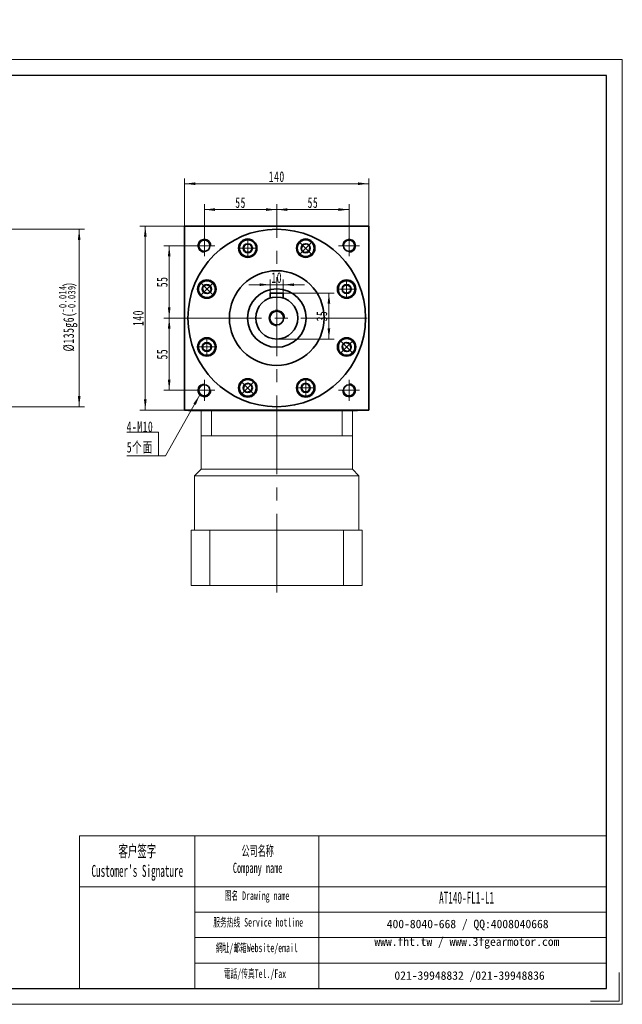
# Model space of a CAD drawing. Header units: millimetres. Extents: x 5038 to 6054, y 122 to 871.
# Tile 2 of 2: x 5596 to 6054, y 122 to 871. Entities that reach past the tile are written whole.
import ezdxf

# ---------------------------------------------------------------- set-up
doc = ezdxf.new("R2010")
doc.units = ezdxf.units.MM
doc.header["$LTSCALE"] = 5
doc.set_wipeout_variables(frame=1)
doc.linetypes.add('点画线', pattern=[18, 12, -2, 2, -2])
doc.layers.get('0').update_dxf_attribs({"lineweight": 18})
for name, color, linetype, lineweight in [('7标注层', 4, 'Continuous', 18), ('SLD-0', 7, 'Continuous', 18), ('中心线层', 1, '点画线', 18), ('图框_外框线', 7, 'Continuous', 18), ('尺寸线层', 3, 'Continuous', 18), ('粗实线', 7, 'Continuous', 50), ('粗实线层', 7, 'Continuous', 35)]:
    doc.layers.add(name, color=color, linetype=linetype, lineweight=lineweight)
doc.styles.add('SLDTEXTSTYLE4', font='txt', dxfattribs={"width": 0.566667})
doc.styles.add('标准', font='txt', dxfattribs={"width": 0.667})
doc.dimstyles.new('a4-1-1.5', dxfattribs={"dimtxt": 4.5, "dimasz": 4.5, "dimexe": 2.25, "dimexo": 0, "dimgap": 0.75, "dimtad": 1, "dimdec": 3, "dimdsep": 46, "dimtxsty": '标准', "dimblk": '_CAXARROW', "dimcen": 0, "dimdle": 9, "dimazin": 2, "dimtfac": 0.707107, "dimtdec": 3, "dimtix": 1, "dimtmove": 2, "dimatfit": 3, "dimfxl": 0, "dimfrac": 2, "dimtolj": 1, "dimarcsym": 0})

# ---------------------------------------------------------------- blocks, each defined once
blk = doc.blocks.new('*X26')
at = {"layer": '尺寸线层', "color": 0, "char_height": 8.1, "attachment_point": 1, "rotation": 90, "line_spacing_factor": 1.15057, "style": '标准'}
for s, insert, width in [('\\T1.1;{\\H0.707107x;-0.014}', (5625.82, 648.49), 70.6329), ('\\T1.1;)', (5629.12, 667.93), 203.368), ('\\T1.1;{\\H0.707107x;-0.039}', (5632.66, 648.49), 70.6329), ('\\T1.1;%%C135g6(', (5629.12, 618.89), 203.368)]:
    blk.add_mtext(s, dxfattribs=dict(at, insert=insert, width=width))
blk = doc.blocks.new('*X25')
at = {"layer": '尺寸线层', "linetype": 'Continuous'}
for points in [[(5641.22, 711.81), (5642.24, 703.71), (5640.21, 703.71)], [(5641.22, 576.81), (5642.24, 584.91), (5640.21, 584.91)]]:
    blk.add_hatch(color=0, dxfattribs=at).paths.add_polyline_path(points, flags=0)
at = {"layer": '尺寸线层', "color": 0, "linetype": 'Continuous'}
for p, q in [((5530.1, 711.81), (5645.27, 711.81)), ((5641.22, 711.81), (5641.22, 576.81)), ((5530.1, 576.81), (5645.27, 576.81))]:
    blk.add_line(p, q, dxfattribs=at)
at = {"layer": '尺寸线层', "color": 0}
blk.add_blockref('*X26', (0, 0), dxfattribs=at)
blk = doc.blocks.new('_CAXARROW')
blk.add_hatch(color=0).paths.add_polyline_path([(0, 0), (-1, 0.125), (-1, -0.125)], flags=0)
blk = doc.blocks.new('*X27')
at = {"layer": '尺寸线层', "linetype": 'Continuous'}
blk.add_hatch(color=0, dxfattribs=at).paths.add_polyline_path([(31.37, 46.34), (28.29, 38.78), (26.53, 39.77)], flags=0)
at = {"layer": '尺寸线层', "color": 0, "linetype": 'Continuous'}
blk.add_line((31.37, 46.34), (5.4, 0), dxfattribs=at)
at = {"layer": '尺寸线层', "color": 0}
for p, q in [((0, 18.1), (-24.14, 18.1)), ((0, 0), (0, 18.1)), ((5.4, 0), (0, 0)), ((0, 0), (-24.14, 0))]:
    blk.add_line(p, q, dxfattribs=at)
at = {"layer": '尺寸线层', "color": 0, "insert": (-4.05, 1.62), "char_height": 8.1, "width": 40.1721, "attachment_point": 9, "line_spacing_factor": 1.15057, "style": '标准'}
blk.add_mtext('\\T1.1;4-M10\\P5个面', dxfattribs=at)
blk = doc.blocks.new('*X28')
at = {"layer": '尺寸线层', "linetype": 'Continuous'}
for points in [[(5721.42, 746.51), (5729.52, 747.52), (5729.52, 745.5)], [(5861.42, 746.51), (5853.32, 747.52), (5853.32, 745.5)]]:
    blk.add_hatch(color=0, dxfattribs=at).paths.add_polyline_path(points, flags=0)
at = {"layer": '尺寸线层', "color": 0, "linetype": 'Continuous'}
for p, q in [((5721.42, 714.31), (5721.42, 750.56)), ((5861.42, 714.31), (5861.42, 750.56)), ((5721.42, 746.51), (5861.42, 746.51))]:
    blk.add_line(p, q, dxfattribs=at)
at = {"layer": '尺寸线层', "color": 0, "insert": (5791.42, 751.84), "char_height": 8.1, "width": 22.067, "attachment_point": 5, "line_spacing_factor": 1.15057, "style": '标准'}
blk.add_mtext('\\T1.1;140', dxfattribs=at)
blk = doc.blocks.new('*X29')
at = {"layer": '尺寸线层', "linetype": 'Continuous'}
for points in [[(5736.42, 726.82), (5744.52, 725.81), (5744.52, 727.83)], [(5791.42, 726.82), (5783.32, 725.81), (5783.32, 727.83)]]:
    blk.add_hatch(color=0, dxfattribs=at).paths.add_polyline_path(points, flags=0)
at = {"layer": '尺寸线层', "color": 0, "linetype": 'Continuous'}
for p, q in [((5736.42, 707.31), (5736.42, 730.87)), ((5791.42, 726.82), (5736.42, 726.82)), ((5791.42, 717.31), (5791.42, 730.87))]:
    blk.add_line(p, q, dxfattribs=at)
at = {"layer": '尺寸线层', "color": 0, "insert": (5763.92, 732.11), "char_height": 8.1, "width": 16.2, "attachment_point": 5, "line_spacing_factor": 1.15057, "style": '标准'}
blk.add_mtext('\\T1.1;55', dxfattribs=at)
blk = doc.blocks.new('*X30')
at = {"layer": '尺寸线层', "linetype": 'Continuous'}
for points in [[(5791.42, 726.82), (5799.52, 727.83), (5799.52, 725.81)], [(5846.42, 726.82), (5838.32, 727.83), (5838.32, 725.81)]]:
    blk.add_hatch(color=0, dxfattribs=at).paths.add_polyline_path(points, flags=0)
at = {"layer": '尺寸线层', "color": 0, "linetype": 'Continuous'}
for p, q in [((5791.42, 717.31), (5791.42, 730.87)), ((5791.42, 726.82), (5846.42, 726.82)), ((5846.42, 707.31), (5846.42, 730.87))]:
    blk.add_line(p, q, dxfattribs=at)
at = {"layer": '尺寸线层', "color": 0, "insert": (5818.92, 732.11), "char_height": 8.1, "width": 16.2, "attachment_point": 5, "line_spacing_factor": 1.15057, "style": '标准'}
blk.add_mtext('\\T1.1;55', dxfattribs=at)
blk = doc.blocks.new('*X31')
at = {"layer": '尺寸线层', "linetype": 'Continuous'}
for points in [[(5709.68, 699.31), (5708.66, 691.21), (5710.69, 691.21)], [(5709.68, 644.31), (5708.66, 652.41), (5710.69, 652.41)]]:
    blk.add_hatch(color=0, dxfattribs=at).paths.add_polyline_path(points, flags=0)
at = {"layer": '尺寸线层', "color": 0, "linetype": 'Continuous'}
for p, q in [((5728.42, 699.31), (5705.63, 699.31)), ((5709.68, 644.31), (5709.68, 699.31)), ((5719.85, 644.31), (5705.63, 644.31))]:
    blk.add_line(p, q, dxfattribs=at)
at = {"layer": '尺寸线层', "color": 0, "insert": (5704.39, 671.81), "char_height": 8.1, "width": 16.2, "attachment_point": 5, "rotation": 90, "line_spacing_factor": 1.15057, "style": '标准'}
blk.add_mtext('\\T1.1;55', dxfattribs=at)
blk = doc.blocks.new('*X32')
at = {"layer": '尺寸线层', "linetype": 'Continuous'}
for points in [[(5709.68, 644.31), (5710.69, 636.21), (5708.66, 636.21)], [(5709.68, 589.31), (5710.69, 597.41), (5708.66, 597.41)]]:
    blk.add_hatch(color=0, dxfattribs=at).paths.add_polyline_path(points, flags=0)
at = {"layer": '尺寸线层', "color": 0, "linetype": 'Continuous'}
for p, q in [((5719.85, 644.31), (5705.63, 644.31)), ((5709.68, 644.31), (5709.68, 589.31)), ((5728.42, 589.31), (5705.63, 589.31))]:
    blk.add_line(p, q, dxfattribs=at)
at = {"layer": '尺寸线层', "color": 0, "insert": (5704.39, 616.81), "char_height": 8.1, "width": 16.2, "attachment_point": 5, "rotation": 90, "line_spacing_factor": 1.15057, "style": '标准'}
blk.add_mtext('\\T1.1;55', dxfattribs=at)
blk = doc.blocks.new('*X33')
at = {"layer": '尺寸线层', "linetype": 'Continuous'}
for points in [[(5691.49, 714.31), (5692.5, 706.21), (5690.47, 706.21)], [(5691.49, 574.31), (5692.5, 582.41), (5690.47, 582.41)]]:
    blk.add_hatch(color=0, dxfattribs=at).paths.add_polyline_path(points, flags=0)
at = {"layer": '尺寸线层', "color": 0, "linetype": 'Continuous'}
for p, q in [((5721.42, 714.31), (5687.44, 714.31)), ((5691.49, 714.31), (5691.49, 574.31)), ((5724.29, 574.31), (5687.44, 574.31))]:
    blk.add_line(p, q, dxfattribs=at)
at = {"layer": '尺寸线层', "color": 0, "insert": (5686.15, 644.31), "char_height": 8.1, "width": 22.067, "attachment_point": 5, "rotation": 90, "line_spacing_factor": 1.15057, "style": '标准'}
blk.add_mtext('\\T1.1;140', dxfattribs=at)
blk = doc.blocks.new('*X34')
at = {"layer": '中心线层', "linetype": '点画线', "lineweight": 18}
for p, q in [((-7.37, 0), (7.37, 0)), ((0, -7.37), (0, 7.37))]:
    blk.add_line(p, q, dxfattribs=at)
at = {"layer": '粗实线层'}
for p, q in [((-3.46, 0), (-1.73, 3)), ((-3.46, 0), (-1.73, -3)), ((-1.73, 3), (1.73, 3)), ((3.46, 0), (1.73, 3)), ((3.46, 0), (1.73, 3)), ((3.46, 0), (1.73, -3)), ((-1.73, -3), (1.73, -3))]:
    blk.add_line(p, q, dxfattribs=at)
blk.add_circle((0, 0), 3.46, dxfattribs=at)
for start, end in [(0, 180), (180, 360)]:
    blk.add_arc((0, 0), 6.37, start, end, dxfattribs=at)
blk = doc.blocks.new('*X36')
at = {"layer": '尺寸线层', "linetype": 'Continuous'}
for points in [[(5831.09, 663.31), (5832.1, 655.21), (5830.08, 655.21)], [(5831.09, 628.31), (5832.1, 636.41), (5830.08, 636.41)]]:
    blk.add_hatch(color=0, dxfattribs=at).paths.add_polyline_path(points, flags=0)
at = {"layer": '尺寸线层', "color": 0, "linetype": 'Continuous'}
for p, q in [((5796.42, 663.31), (5835.14, 663.31)), ((5831.09, 663.31), (5831.09, 628.31)), ((5791.42, 628.31), (5835.14, 628.31))]:
    blk.add_line(p, q, dxfattribs=at)
at = {"layer": '尺寸线层', "color": 0, "insert": (5825.76, 645.81), "char_height": 8.1, "width": 16.2, "attachment_point": 5, "rotation": 90, "line_spacing_factor": 1.15057, "style": '标准'}
blk.add_mtext('\\T1.1;35', dxfattribs=at)
blk = doc.blocks.new('*X37')
at = {"layer": '尺寸线层', "linetype": 'Continuous'}
for points in [[(5786.42, 669.68), (5778.32, 668.67), (5778.32, 670.69)], [(5796.42, 669.68), (5804.52, 668.67), (5804.52, 670.69)]]:
    blk.add_hatch(color=0, dxfattribs=at).paths.add_polyline_path(points, flags=0)
at = {"layer": '尺寸线层', "color": 0, "linetype": 'Continuous'}
for p, q in [((5812.62, 669.68), (5770.22, 669.68)), ((5786.42, 663.31), (5786.42, 673.73)), ((5796.42, 663.31), (5796.42, 673.73))]:
    blk.add_line(p, q, dxfattribs=at)
at = {"layer": '尺寸线层', "color": 0, "insert": (5791.42, 675.01), "char_height": 8.1, "width": 16.2, "attachment_point": 5, "line_spacing_factor": 1.15057, "style": '标准'}
blk.add_mtext('\\T1.1;10', dxfattribs=at)

msp = doc.modelspace()

# ---------------------------------------------------------------- linework, layer by layer
at = {"color": 7, "linetype": 'Continuous', "lineweight": 15}
for p, q in [((5733.9194, 574.3126), (5733.9194, 554.8126)), ((5741.7228, 574.3126), (5741.7228, 554.8126)), ((5841.1159, 574.3126), (5841.1159, 554.8126)), ((5848.9194, 554.8126), (5848.9194, 574.3126)), ((5733.9194, 554.8126), (5733.9194, 529.3126)), ((5741.7228, 554.8126), (5733.9194, 554.8126)), ((5791.4194, 554.8126), (5741.7228, 554.8126)), ((5841.1159, 554.8126), (5791.4194, 554.8126)), ((5848.9194, 554.8126), (5841.1159, 554.8126)), ((5848.9194, 529.3126), (5848.9194, 554.8126)), ((5733.9194, 529.3126), (5728.9194, 524.3126)), ((5733.9194, 529.3126), (5848.9194, 529.3126)), ((5853.9194, 524.3126), (5848.9194, 529.3126)), ((5728.9194, 524.3126), (5728.9194, 482.8126)), ((5728.9194, 524.3126), (5791.4194, 524.3126)), ((5791.4194, 524.3126), (5853.9194, 524.3126)), ((5853.9194, 482.8126), (5853.9194, 524.3126)), ((5726.4194, 482.8126), (5740.6134, 482.8126)), ((5726.4194, 482.8126), (5726.4194, 440.8126)), ((5740.6134, 482.8126), (5740.6134, 440.8126)), ((5740.6134, 482.8126), (5842.2254, 482.8126)), ((5842.2254, 482.8126), (5842.2254, 440.8126)), ((5842.2254, 482.8126), (5856.4194, 482.8126)), ((5856.4194, 440.8126), (5856.4194, 482.8126)), ((5740.6134, 440.8126), (5726.4194, 440.8126)), ((5842.2254, 440.8126), (5740.6134, 440.8126)), ((5856.4194, 440.8126), (5842.2254, 440.8126))]:
    msp.add_line(p, q, dxfattribs=at)
msp.add_line((5729.1109, 250.4512), (5729.1109, 134.2648))
at = {"color": 7, "linetype": 'Continuous', "lineweight": 0}
for centre, start, end in [((5736.4194, 699.3126), 0, 195), ((5846.4194, 699.3126), 270, 105), ((5736.4194, 589.3126), 90, 285), ((5846.4194, 589.3126), 180, 15)]:
    msp.add_arc(centre, 5, start, end, dxfattribs=at)
at = {"layer": '7标注层', "color": 0}
msp.add_line((5641.4664, 250.4512), (5641.4664, 134.2847), dxfattribs=at)
at = {"layer": '中心线层'}
for p, q in [((5791.4194, 435.4276), (5791.4194, 717.3126)), ((5736.4194, 691.3126), (5736.4194, 707.3126)), ((5846.4194, 707.3126), (5846.4194, 691.3126)), ((5728.4194, 699.3126), (5744.4194, 699.3126)), ((5838.4194, 699.3126), (5854.4194, 699.3126)), ((5719.8534, 644.3126), (5860.1694, 644.3126)), ((5736.4194, 581.3126), (5736.4194, 597.3126)), ((5846.4194, 597.3126), (5846.4194, 581.3126)), ((5744.4194, 589.3126), (5728.4194, 589.3126)), ((5854.4194, 589.3126), (5838.4194, 589.3126))]:
    msp.add_line(p, q, dxfattribs=at)
at = {"layer": '图框_外框线'}
for p, q in [((5641.4664, 250.4512), (5729.1109, 250.4512)), ((5729.1109, 250.4512), (5729.1109, 134.2847)), ((5729.1109, 250.4512), (6042.0268, 250.4512)), ((5823.5419, 250.4512), (5823.5419, 134.2847)), ((5641.4664, 211.6864), (5729.1109, 211.6864)), ((5729.1109, 211.6864), (6042.0268, 211.6864)), ((5729.1109, 192.3039), (6042.0268, 192.3039)), ((5729.1109, 172.9215), (6042.0268, 172.9215)), ((5729.1109, 153.5391), (6042.0268, 153.5391))]:
    msp.add_line(p, q, dxfattribs=at)
at = {"layer": '图框_外框线', "color": 3}
msp.add_lwpolyline([(5037.6742, 122.1841), (6054.1275, 122.1841), (6054.1275, 840.9617), (5037.6742, 840.9617)], close=True, dxfattribs=at)
at = {"layer": '图框_外框线', "color": 3, "lineweight": 25}
msp.add_lwpolyline([(5098.1774, 134.2847), (6042.0268, 134.2847), (6042.0268, 828.8611), (5098.1774, 828.8611)], close=True, dxfattribs=at)
at = {"layer": '图框_外框线', "color": 3}
msp.add_lwpolyline([(6051.7073, 146.3853), (6051.7073, 124.6042), (6029.9262, 124.6042)], dxfattribs=at)
at = {"layer": '粗实线', "color": 0, "lineweight": 40}
msp.add_line((5724.2874, 574.3126), (5852.9194, 574.3126), dxfattribs=at)
msp.add_line((5724.2874, 574.3126), (5852.9194, 574.3126), dxfattribs=at)
at = {"layer": '粗实线层'}
for p, q in [((5721.4194, 574.3126), (5721.4194, 714.3126)), ((5721.4194, 714.3126), (5861.4194, 714.3126)), ((5861.4194, 574.3126), (5861.4194, 714.3126)), ((5796.4194, 663.3126), (5786.4194, 663.3126)), ((5786.4194, 663.3126), (5786.4194, 659.5113)), ((5796.4194, 663.3126), (5796.4194, 659.5113))]:
    msp.add_line(p, q, dxfattribs=at)
msp.add_lwpolyline([(5861.4194, 574.3126), (5721.4194, 574.3126)], dxfattribs=at)
for centre, radius in [((5769.4061, 697.4574), 7), ((5813.4327, 697.4574), 7), ((5736.4194, 699.3126), 4.25), ((5846.4194, 699.3126), 4.25), ((5791.4194, 644.3126), 36), ((5738.2745, 666.3259), 7), ((5844.5642, 666.3259), 7), ((5791.4194, 644.3126), 22.25), ((5791.4194, 644.3126), 16), ((5791.4194, 644.3126), 5.2), ((5738.2745, 622.2993), 7), ((5844.5642, 622.2993), 7), ((5736.4194, 589.3126), 4.25), ((5769.4061, 591.1677), 7), ((5813.4327, 591.1677), 7), ((5846.4194, 589.3126), 4.25)]:
    msp.add_circle(centre, radius, dxfattribs=at)
at = {"layer": '粗实线层', "lineweight": 18}
for centre, radius, start, end in [((5736.4194, 699.3126), 5, 0, 271.9231652), ((5846.4194, 699.3126), 5, 270, 181.9231652), ((5791.4194, 644.3126), 6, 0, 270), ((5736.4194, 589.3126), 5, 90, 1.9231652), ((5846.4194, 589.3126), 5, 180, 91.9231652)]:
    msp.add_arc(centre, radius, start, end, dxfattribs=at)

# ---------------------------------------------------------------- block references
at = {"layer": '尺寸线层'}
msp.add_blockref('*X27', (5701.5746, 539.4797), dxfattribs=at)

# ---------------------------------------------------------------- texts
at = {"layer": 'SLD-0', "color": 1, "attachment_point": 2, "style": 'SLDTEXTSTYLE4'}
for s, insert, char_height, width in [("{\\fSimSun|b1|i0|c134|p2;客户签字\\PCustomer's Signature}", (5685.4397, 243.2796), 9.045133, 112.522389), ('{\\fSimSun|b1|i0|c134|p2;公司名称\\PCompany name}', (5776.9253, 242.7994), 7.752971, 100.376771), ('{\\fSimSun|b1|i0|c134|p2;图名 Drawing name}', (5776.3953, 208.1135), 6.460809, 82.625252), ('AT140-FL1-L1', (5935.7871, 207.7868), 9.045133, 65.825775), ('{\\fSimSun|b1|i0|c134|p2;服务热线 Service hotline}', (5777.3115, 187.7976), 6.460809, 92.052469), ('{\\fSimSun|b1|i0|c134|p2;網址/邮箱Website/email}', (5776.3055, 168.3322), 6.460809, 95.817955), ('{\\fSimSun|b1|i0|c134|p2;電話/传真Tel./Fax}', (5774.858, 148.715), 6.460809, 96.970365)]:
    msp.add_mtext(s, dxfattribs=dict(at, insert=insert, char_height=char_height, width=width))
at = {"layer": 'SLD-0', "color": 1, "char_height": 6.460809, "attachment_point": 2}
for s, insert, width in [('{\\fSimSun|b1|i0|c134|p2;400-8040-668 / QQ:4008040668}', (5936.5729, 186.5631), 188.10911), ('{\\fSimSun|b1|i0|c134|p2;www.fht.tw / www.3fgearmotor.com }', (5935.9772, 173.1061), 188.320869), ('{\\fSimSun|b1|i0|c134|p2;021-39948832 /021-39948836 }', (5938.0138, 147.3024), 143.79723)]:
    msp.add_mtext(s, dxfattribs=dict(at, insert=insert, width=width))

# ---------------------------------------------------------------- dimensions: what is measured, and where the dimension line sits
at = {"layer": '尺寸线层'}
dim = msp.add_linear_dim(base=(5641.2241, 576.8126), p1=(5530.1, 711.8126), p2=(5530.1, 576.8126), angle=270, text='\\A1;%%C135g6({\\H0.707107x;\\S-0.014^ -0.039;})', dimstyle='a4-1-1.5', override={"dimpost": '%%C<>', "dimsah": 1, "dimtfill": 1}, dxfattribs=at)
dim.commit()
dim.dimension.update_dxf_attribs({"geometry": '*X25', "text_midpoint": (5632.3413, 644.3126), "dimtype": 160})
for base, p1, p2, picture, middle in [((5861.4194, 746.5086), (5721.4194, 714.3126), (5861.4194, 714.3126), '*X28', (5791.4194, 751.8411)), ((5786.4194, 669.6814), (5796.4194, 663.3126), (5786.4194, 663.3126), '*X37', (5791.4194, 675.0139))]:
    dim = msp.add_linear_dim(base=base, p1=p1, p2=p2, dimstyle='a4-1-1.5', override={"dimsah": 1, "dimtfill": 1, "dimtzin": 8}, dxfattribs=at)
    dim.commit()
    dim.dimension.update_dxf_attribs({"geometry": picture, "text_midpoint": middle, "dimtype": 160})
for base, p1, p2, angle, picture, middle in [((5736.4194, 726.8193), (5791.4194, 717.3126), (5736.4194, 707.3126), 180, '*X29', (5763.9194, 732.1068)), ((5846.4194, 726.8193), (5791.4194, 717.3126), (5846.4194, 707.3126), 180, '*X30', (5818.9194, 732.1068)), ((5691.4853, 574.3126), (5721.4194, 714.3126), (5724.2874, 574.3126), 270, '*X33', (5686.1528, 644.3126)), ((5709.6751, 699.3126), (5719.8534, 644.3126), (5728.4194, 699.3126), 90, '*X31', (5704.3876, 671.8126)), ((5709.6751, 589.3126), (5719.8534, 644.3126), (5728.4194, 589.3126), 270, '*X32', (5704.3876, 616.8126))]:
    dim = msp.add_linear_dim(base=base, p1=p1, p2=p2, angle=angle, dimstyle='a4-1-1.5', override={"dimsah": 1, "dimtfill": 1, "dimtzin": 8}, dxfattribs=at)
    dim.commit()
    dim.dimension.update_dxf_attribs({"geometry": picture, "text_midpoint": middle, "dimtype": 160})

# ---------------------------------------------------------------- next in the draw order: wipeouts: each hides what was drawn before it
msp.add_wipeout([(5775.7801, 697.4356), (5775.6994, 698.4458), (5775.6994, 698.4458), (5775.1693, 700.1563), (5774.1837, 701.6515), (5772.8207, 702.8129), (5771.188, 703.5487), (5769.4151, 703.8006), (5769.4151, 703.8006), (5767.6421, 703.5487), (5766.0095, 702.8129), (5764.6464, 701.6515), (5763.6608, 700.1563), (5763.1307, 698.4458), (5763.1307, 698.4458), (5763.0501, 697.4356), (5763.0501, 697.4356), (5763.267, 695.7883), (5763.9028, 694.2531), (5764.9143, 692.9349), (5766.2326, 691.9234), (5767.7677, 691.2875), (5769.4151, 691.0706), (5769.4151, 691.0706), (5771.382, 691.3822), (5773.1563, 692.2863), (5774.5645, 693.6944), (5775.4685, 695.4688)]).dxf.layer = '粗实线层'

# ---------------------------------------------------------------- next in the draw order: linework, layer by layer
at = {"layer": '粗实线层'}
msp.add_circle((5791.4194, 644.3126), 67.5, dxfattribs=at)

# ---------------------------------------------------------------- next in the draw order: block references
msp.add_blockref('*X34', (5769.4151, 697.4356), dxfattribs=at)

# ---------------------------------------------------------------- next in the draw order: wipeouts: each hides what was drawn before it
for points in [[(5817.9244, 692.9349), (5818.5816, 693.7062), (5818.5816, 693.7062), (5819.4163, 695.2906), (5819.7766, 697.0447), (5819.6341, 698.8298), (5818.9999, 700.5046), (5817.9244, 701.9364), (5817.9244, 701.9364), (5816.4926, 703.0119), (5814.8179, 703.6461), (5813.0328, 703.7886), (5811.2786, 703.4283), (5809.6943, 702.5936), (5809.6943, 702.5936), (5808.9229, 701.9364), (5808.9229, 701.9364), (5807.9114, 700.6181), (5807.2755, 699.083), (5807.0587, 697.4356), (5807.2755, 695.7883), (5807.9114, 694.2531), (5808.9229, 692.9349), (5808.9229, 692.9349), (5810.534, 691.7644), (5812.428, 691.149), (5814.4194, 691.149), (5816.3133, 691.7644)], [(5742.797, 670.8176), (5742.0257, 671.4748), (5742.0257, 671.4748), (5740.4413, 672.3095), (5738.6872, 672.6699), (5736.9021, 672.5273), (5735.2274, 671.8932), (5733.7956, 670.8176), (5733.7956, 670.8176), (5732.72, 669.3858), (5732.0859, 667.7111), (5731.9433, 665.926), (5732.3036, 664.1718), (5733.1383, 662.5875), (5733.1383, 662.5875), (5733.7956, 661.8161), (5733.7956, 661.8161), (5735.1138, 660.8046), (5736.6489, 660.1688), (5738.2963, 659.9519), (5739.9437, 660.1688), (5741.4788, 660.8046), (5742.797, 661.8161), (5742.797, 661.8161), (5743.9675, 663.4272), (5744.5829, 665.3212), (5744.5829, 667.3126), (5743.9675, 669.2065)], [(5844.5424, 659.9519), (5845.5526, 660.0325), (5845.5526, 660.0325), (5847.2631, 660.5626), (5848.7583, 661.5482), (5849.9197, 662.9113), (5850.6555, 664.5439), (5850.9074, 666.3169), (5850.9074, 666.3169), (5850.6555, 668.0898), (5849.9197, 669.7225), (5848.7583, 671.0855), (5847.2631, 672.0711), (5845.5526, 672.6012), (5845.5526, 672.6012), (5844.5424, 672.6819), (5844.5424, 672.6819), (5842.8951, 672.465), (5841.3599, 671.8291), (5840.0417, 670.8176), (5839.0302, 669.4994), (5838.3943, 667.9643), (5838.1774, 666.3169), (5838.1774, 666.3169), (5838.489, 664.35), (5839.393, 662.5756), (5840.8012, 661.1675), (5842.5755, 660.2634)], [(5738.2963, 628.6733), (5737.2861, 628.5926), (5737.2861, 628.5926), (5735.5756, 628.0625), (5734.0805, 627.0769), (5732.919, 625.7139), (5732.1832, 624.0812), (5731.9313, 622.3083), (5731.9313, 622.3083), (5732.1832, 620.5353), (5732.919, 618.9027), (5734.0805, 617.5396), (5735.5756, 616.554), (5737.2861, 616.0239), (5737.2861, 616.0239), (5738.2963, 615.9433), (5738.2963, 615.9433), (5739.9437, 616.1602), (5741.4788, 616.796), (5742.797, 617.8075), (5743.8085, 619.1258), (5744.4444, 620.6609), (5744.6613, 622.3083), (5744.6613, 622.3083), (5744.3498, 624.2752), (5743.4457, 626.0495), (5742.0375, 627.4577), (5740.2632, 628.3618)], [(5840.0417, 617.8075), (5840.813, 617.1503), (5840.813, 617.1503), (5842.3974, 616.3156), (5844.1515, 615.9553), (5845.9366, 616.0978), (5847.6114, 616.732), (5849.0432, 617.8075), (5849.0432, 617.8075), (5850.1187, 619.2394), (5850.7529, 620.9141), (5850.8954, 622.6992), (5850.5351, 624.4533), (5849.7004, 626.0377), (5849.7004, 626.0377), (5849.0432, 626.809), (5849.0432, 626.809), (5847.7249, 627.8205), (5846.1898, 628.4564), (5844.5424, 628.6733), (5842.8951, 628.4564), (5841.3599, 627.8205), (5840.0417, 626.809), (5840.0417, 626.809), (5838.8712, 625.1979), (5838.2558, 623.304), (5838.2558, 621.3126), (5838.8712, 619.4186)], [(5764.9143, 595.6902), (5764.2571, 594.9189), (5764.2571, 594.9189), (5763.4224, 593.3346), (5763.0621, 591.5804), (5763.2046, 589.7953), (5763.8388, 588.1206), (5764.9143, 586.6888), (5764.9143, 586.6888), (5766.3461, 585.6132), (5768.0209, 584.9791), (5769.806, 584.8365), (5771.5601, 585.1968), (5773.1445, 586.0315), (5773.1445, 586.0315), (5773.9158, 586.6888), (5773.9158, 586.6888), (5774.9273, 588.007), (5775.5632, 589.5421), (5775.7801, 591.1895), (5775.5632, 592.8369), (5774.9273, 594.372), (5773.9158, 595.6902), (5773.9158, 595.6902), (5772.3047, 596.8608), (5770.4108, 597.4761), (5768.4194, 597.4761), (5766.5254, 596.8608)], [(5807.0587, 591.1895), (5807.1393, 590.1794), (5807.1393, 590.1794), (5807.6694, 588.4688), (5808.655, 586.9737), (5810.0181, 585.8122), (5811.6507, 585.0764), (5813.4237, 584.8245), (5813.4237, 584.8245), (5815.1966, 585.0764), (5816.8293, 585.8122), (5818.1923, 586.9737), (5819.1779, 588.4688), (5819.708, 590.1794), (5819.708, 590.1794), (5819.7887, 591.1895), (5819.7887, 591.1895), (5819.5718, 592.8369), (5818.9359, 594.372), (5817.9244, 595.6902), (5816.6062, 596.7018), (5815.071, 597.3376), (5813.4237, 597.5545), (5813.4237, 597.5545), (5811.4568, 597.243), (5809.6824, 596.3389), (5808.2743, 594.9308), (5807.3702, 593.1564)]]:
    msp.add_wipeout(points).dxf.layer = '粗实线层'

# ---------------------------------------------------------------- next in the draw order: block references
for p, rotation in [((5813.4237, 697.4356), 315.0000000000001), ((5738.2963, 666.3169), 45.00000000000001), ((5844.5424, 666.3169), 270), ((5738.2963, 622.3083), 90), ((5844.5424, 622.3083), 225.0000000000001), ((5769.4151, 591.1895), 135.0000000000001), ((5813.4237, 591.1895), 180)]:
    msp.add_blockref('*X34', p, dxfattribs=dict(at, rotation=rotation))

# ---------------------------------------------------------------- next in the draw order: dimensions: what is measured, and where the dimension line sits
at = {"layer": '尺寸线层'}
dim = msp.add_linear_dim(base=(5831.0909, 628.3126), p1=(5796.4194, 663.3126), p2=(5791.4194, 628.3126), angle=270, dimstyle='a4-1-1.5', override={"dimsah": 1, "dimtfill": 1, "dimtzin": 8}, dxfattribs=at)
dim.commit()
dim.dimension.update_dxf_attribs({"geometry": '*X36', "text_midpoint": (5825.7584, 645.8126), "dimtype": 160})

doc.saveas('drawing.dxf')
